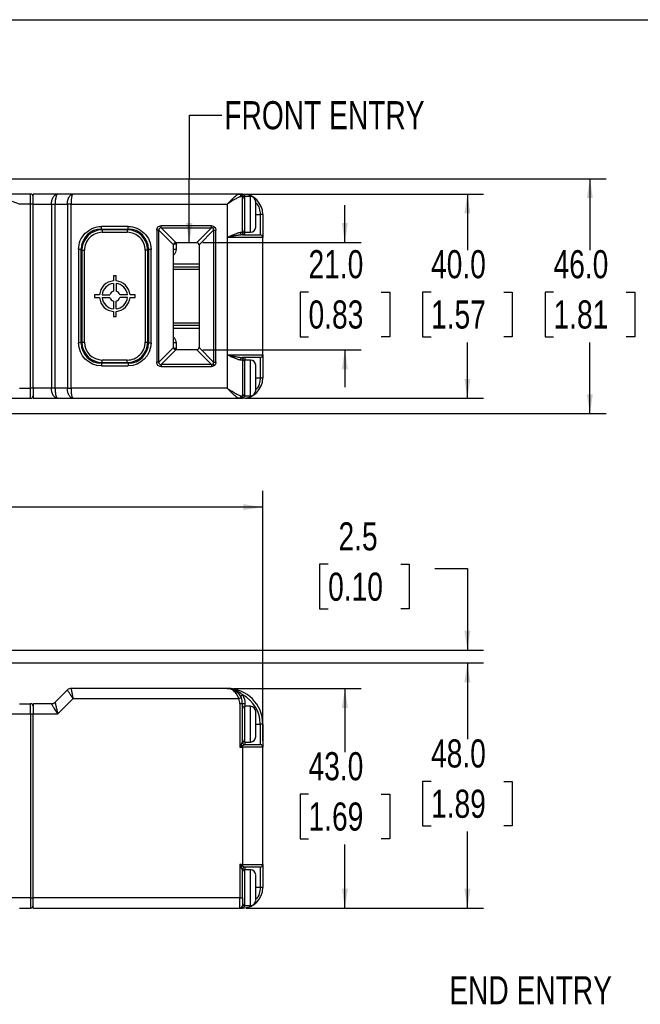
# Model space of a CAD drawing. Header units: millimetres. Extents: x 0 to 559, y 0 to 432.
# Tile 8 of 23: x 184 to 305, y 239 to 432. Entities that reach past the tile are written whole.
import ezdxf

# ---------------------------------------------------------------- set-up
doc = ezdxf.new("R2010")
doc.units = ezdxf.units.MM
doc.layers.add('DIMENSIONS', color=140, linetype='Continuous', lineweight=25)
doc.layers.add('TEXT', color=140, linetype='Continuous', lineweight=25)
doc.styles.add('SLDTEXTSTYLE0', font='TXT', dxfattribs={"width": 0.75})
doc.dimstyles.new('SLDDIMSTYLE0', dxfattribs={"dimtxt": 5.5, "dimasz": 3.81, "dimexe": 0, "dimexo": 0.0625, "dimgap": 1.375, "dimtad": 0, "dimtih": 1, "dimtoh": 1, "dimdec": 1, "dimrnd": 1e-09, "dimzin": 4, "dimdsep": 46, "dimtxsty": 'SLDTEXTSTYLE0', "dimsah": 1, "dimcen": 0.09, "dimadec": 0, "dimazin": 1, "dimtfac": 1, "dimtdec": 1, "dimtofl": 0, "dimtmove": 0, "dimatfit": 3, "dimfxl": 0, "dimfrac": 2, "dimtolj": 1, "dimtzin": 12, "dimarcsym": 0})
doc.dimstyles.new('SLDDIMSTYLE1', dxfattribs={"dimtxt": 5.5, "dimasz": 3.81, "dimexe": 0, "dimexo": 0.0625, "dimgap": 1.375, "dimtad": 0, "dimtih": 1, "dimtoh": 1, "dimdec": 1, "dimrnd": 1e-09, "dimzin": 12, "dimdsep": 46, "dimtxsty": 'SLDTEXTSTYLE0', "dimsah": 1, "dimcen": 0.09, "dimadec": 0, "dimazin": 3, "dimtfac": 1, "dimtdec": 1, "dimtmove": 0, "dimatfit": 0, "dimfxl": 0, "dimfrac": 2, "dimtolj": 1, "dimtzin": 12, "dimarcsym": 0})
doc.dimstyles.new('SLDDIMSTYLE2', dxfattribs={"dimtxt": 5.5, "dimasz": 3.81, "dimexe": 0, "dimexo": 0.0625, "dimgap": 1.375, "dimtad": 0, "dimtih": 1, "dimtoh": 1, "dimdec": 1, "dimrnd": 1e-09, "dimzin": 4, "dimdsep": 46, "dimtxsty": 'SLDTEXTSTYLE0', "dimsah": 1, "dimcen": 0.09, "dimadec": 0, "dimazin": 1, "dimtfac": 1, "dimtdec": 1, "dimtmove": 0, "dimatfit": 0, "dimfxl": 0, "dimfrac": 2, "dimtolj": 1, "dimtzin": 12, "dimarcsym": 0})
doc.dimstyles.new('SLDDIMSTYLE3', dxfattribs={"dimtxt": 0.18, "dimasz": 3.81, "dimexe": 0, "dimexo": 0.0625, "dimgap": 0, "dimtad": 0, "dimtih": 1, "dimtoh": 1, "dimdec": 0, "dimrnd": 1e-09, "dimzin": 0, "dimdsep": 46, "dimtxsty": 'Standard', "dimsah": 1, "dimcen": 0.09, "dimadec": 0, "dimazin": 0, "dimtfac": 3.81, "dimtdec": 0, "dimtofl": 0, "dimtmove": 0, "dimatfit": 3, "dimfxl": 0, "dimfrac": 2, "dimtolj": 1, "dimtzin": 0, "dimarcsym": 0})

# ---------------------------------------------------------------- blocks, each defined once
blk = doc.blocks.new('_D_1')
at = {"layer": 'DIMENSIONS'}
for p, q in [((56.5, 298.84), (56.5, 339.55)), ((231.5, 290.64), (231.5, 339.55)), ((56.5, 336.37), (132.43, 336.37)), ((136.89, 337.18), (135.22, 337.18)), ((135.22, 337.18), (135.22, 328.45)), ((151.12, 337.18), (152.79, 337.18)), ((152.79, 337.18), (152.79, 328.45)), ((231.5, 336.37), (155.58, 336.37)), ((135.22, 328.45), (136.89, 328.45)), ((152.79, 328.45), (151.12, 328.45))]:
    blk.add_line(p, q, dxfattribs=at)
for points in [[(56.5, 336.37), (60.31, 335.79), (60.31, 336.96)], [(231.5, 336.37), (227.69, 336.96), (227.69, 335.79)]]:
    blk.add_solid(points, dxfattribs=at)
at = {"layer": 'DIMENSIONS', "char_height": 5.5, "attachment_point": 1, "style": 'SLDTEXTSTYLE0'}
for s, insert in [('175.0', (134.86, 345.39)), ('6.89', (136.89, 335.54))]:
    blk.add_mtext(s, dxfattribs=dict(at, insert=insert))
blk = doc.blocks.new('_D_2')
at = {"layer": 'DIMENSIONS'}
for p, q in [((225.77, 300.87), (250.75, 300.87)), ((247.58, 300.87), (247.58, 288.41)), ((240.46, 280.18), (238.79, 280.18)), ((238.79, 280.18), (238.79, 271.45)), ((254.69, 280.18), (256.36, 280.18)), ((256.36, 280.18), (256.36, 271.45)), ((238.79, 271.45), (240.46, 271.45)), ((247.58, 257.87), (247.58, 270.33)), ((256.36, 271.45), (254.69, 271.45)), ((228.27, 257.87), (250.75, 257.87))]:
    blk.add_line(p, q, dxfattribs=at)
for points in [[(247.58, 300.87), (246.99, 297.06), (248.16, 297.06)], [(247.58, 257.87), (248.16, 261.68), (246.99, 261.68)]]:
    blk.add_solid(points, dxfattribs=at)
at = {"layer": 'DIMENSIONS', "char_height": 5.5, "attachment_point": 1, "style": 'SLDTEXTSTYLE0'}
for s, insert in [('43.0', (240.46, 288.39)), ('1.69', (240.46, 278.54))]:
    blk.add_mtext(s, dxfattribs=dict(at, insert=insert))
blk = doc.blocks.new('_D_3')
at = {"layer": 'DIMENSIONS'}
for p, q in [((171.39, 305.87), (274.75, 305.87)), ((271.58, 305.87), (271.58, 290.91)), ((264.46, 282.68), (262.79, 282.68)), ((262.79, 282.68), (262.79, 273.95)), ((278.69, 282.68), (280.36, 282.68)), ((280.36, 282.68), (280.36, 273.95)), ((262.79, 273.95), (264.46, 273.95)), ((280.36, 273.95), (278.69, 273.95)), ((271.58, 257.87), (271.58, 272.83)), ((228.27, 257.87), (274.75, 257.87))]:
    blk.add_line(p, q, dxfattribs=at)
for points in [[(271.58, 305.87), (270.99, 302.06), (272.16, 302.06)], [(271.58, 257.87), (272.16, 261.68), (270.99, 261.68)]]:
    blk.add_solid(points, dxfattribs=at)
at = {"layer": 'DIMENSIONS', "char_height": 5.5, "attachment_point": 1, "style": 'SLDTEXTSTYLE0'}
for s, insert in [('48.0', (264.46, 290.89)), ('1.89', (264.46, 281.04))]:
    blk.add_mtext(s, dxfattribs=dict(at, insert=insert))
blk = doc.blocks.new('_D_4')
at = {"layer": 'DIMENSIONS'}
for p, q in [((244.3, 325.18), (242.63, 325.18)), ((242.63, 325.18), (242.63, 316.45)), ((258.53, 325.18), (260.2, 325.18)), ((260.2, 325.18), (260.2, 316.45)), ((265.23, 324.37), (271.58, 324.37)), ((271.58, 324.37), (271.58, 308.37)), ((242.63, 316.45), (244.3, 316.45)), ((260.2, 316.45), (258.53, 316.45)), ((131.27, 308.37), (274.75, 308.37)), ((171.39, 305.87), (274.75, 305.87)), ((271.58, 305.87), (271.58, 298.55))]:
    blk.add_line(p, q, dxfattribs=at)
for points in [[(271.58, 308.37), (272.16, 312.18), (270.99, 312.18)], [(271.58, 305.87), (270.99, 302.06), (272.16, 302.06)]]:
    blk.add_solid(points, dxfattribs=at)
at = {"layer": 'DIMENSIONS', "char_height": 5.5, "attachment_point": 1, "style": 'SLDTEXTSTYLE0'}
for s, insert in [('2.5', (246.33, 333.39)), ('0.10', (244.3, 323.54))]:
    blk.add_mtext(s, dxfattribs=dict(at, insert=insert))
blk = doc.blocks.new('_D_5')
at = {"layer": 'DIMENSIONS'}
for p, q in [((247.58, 388.17), (247.58, 395.49)), ((219.77, 388.17), (250.75, 388.17)), ((240.46, 378.48), (238.79, 378.48)), ((238.79, 378.48), (238.79, 369.74)), ((254.69, 378.48), (256.36, 378.48)), ((256.36, 378.48), (256.36, 369.74)), ((238.79, 369.74), (240.46, 369.74)), ((256.36, 369.74), (254.69, 369.74)), ((219.77, 367.17), (250.75, 367.17)), ((247.58, 367.17), (247.58, 359.84))]:
    blk.add_line(p, q, dxfattribs=at)
for points in [[(247.58, 388.17), (248.16, 391.98), (246.99, 391.98)], [(247.58, 367.17), (246.99, 363.36), (248.16, 363.36)]]:
    blk.add_solid(points, dxfattribs=at)
at = {"layer": 'DIMENSIONS', "char_height": 5.5, "attachment_point": 1, "style": 'SLDTEXTSTYLE0'}
for s, insert in [('21.0', (240.46, 386.68)), ('0.83', (240.46, 376.83))]:
    blk.add_mtext(s, dxfattribs=dict(at, insert=insert))
blk = doc.blocks.new('_D_6')
at = {"layer": 'DIMENSIONS'}
for p, q in [((228.07, 397.67), (274.75, 397.67)), ((271.58, 397.67), (271.58, 386.7)), ((264.46, 378.48), (262.79, 378.48)), ((262.79, 378.48), (262.79, 369.74)), ((278.69, 378.48), (280.36, 378.48)), ((280.36, 378.48), (280.36, 369.74)), ((262.79, 369.74), (264.46, 369.74)), ((271.58, 357.67), (271.58, 368.63)), ((280.36, 369.74), (278.69, 369.74)), ((228.07, 357.67), (274.75, 357.67))]:
    blk.add_line(p, q, dxfattribs=at)
for points in [[(271.58, 397.67), (270.99, 393.86), (272.16, 393.86)], [(271.58, 357.67), (272.16, 361.48), (270.99, 361.48)]]:
    blk.add_solid(points, dxfattribs=at)
at = {"layer": 'DIMENSIONS', "char_height": 5.5, "attachment_point": 1, "style": 'SLDTEXTSTYLE0'}
for s, insert in [('40.0', (264.46, 386.68)), ('1.57', (264.46, 376.83))]:
    blk.add_mtext(s, dxfattribs=dict(at, insert=insert))
blk = doc.blocks.new('_D_7')
at = {"layer": 'DIMENSIONS'}
for p, q in [((171.39, 400.67), (298.75, 400.67)), ((295.58, 400.67), (295.58, 386.7)), ((288.46, 378.48), (286.79, 378.48)), ((286.79, 378.48), (286.79, 369.74)), ((302.69, 378.48), (304.36, 378.48)), ((304.36, 378.48), (304.36, 369.74)), ((286.79, 369.74), (288.46, 369.74)), ((295.58, 354.67), (295.58, 368.63)), ((304.36, 369.74), (302.69, 369.74)), ((171.39, 354.67), (298.75, 354.67))]:
    blk.add_line(p, q, dxfattribs=at)
for points in [[(295.58, 400.67), (294.99, 396.86), (296.16, 396.86)], [(295.58, 354.67), (296.16, 358.48), (294.99, 358.48)]]:
    blk.add_solid(points, dxfattribs=at)
at = {"layer": 'DIMENSIONS', "char_height": 5.5, "attachment_point": 1, "style": 'SLDTEXTSTYLE0'}
for s, insert in [('46.0', (288.46, 386.68)), ('1.81', (288.46, 376.83))]:
    blk.add_mtext(s, dxfattribs=dict(at, insert=insert))

msp = doc.modelspace()

# ---------------------------------------------------------------- linework, layer by layer
at = {"color": 7, "linetype": 'Continuous'}
msp.add_line((0, 431.8), (558.8, 431.8), dxfattribs=at)
for p, q in [((183.86, 395.67), (179.55, 397.24)), ((186, 397.67), (180.13, 397.67)), ((186, 395.67), (186, 397.67)), ((186.5, 395.67), (186.5, 397.67)), ((191.33, 397.67), (186.5, 397.67)), ((194.33, 397.67), (191.33, 397.67)), ((226.8, 397.67), (194.33, 397.67)), ((227.5, 397.67), (227, 397.67)), ((227.5, 397.17), (227.25, 397.17)), ((227.5, 397.6), (227.5, 397.67)), ((227.5, 390.17), (227.5, 397.17)), ((227.82, 397.13), (227.5, 397.13)), ((229.1, 397.17), (228, 397.17)), ((228, 390.17), (228, 397.17)), ((229.1, 390.17), (229.1, 397.17)), ((186, 395.67), (183.86, 395.67)), ((186, 359.67), (186, 395.67)), ((186.5, 395.67), (186, 395.67)), ((186.5, 359.67), (186.5, 395.67)), ((186.5, 395.67), (190.09, 395.67)), ((190.09, 395.67), (190.09, 359.67)), ((190.09, 395.67), (190.8, 395.67)), ((190.8, 359.67), (190.8, 395.67)), ((190.8, 395.67), (193.21, 395.67)), ((193.21, 395.67), (193.21, 359.67)), ((193.92, 395.67), (193.21, 395.67)), ((193.92, 395.67), (224.5, 395.67)), ((193.92, 359.67), (193.92, 395.67)), ((224.5, 395.67), (224.5, 389.17)), ((230.1, 393.67), (231, 393.67)), ((231, 393.67), (231, 389.67)), ((231.5, 393.67), (231, 393.67)), ((221.43, 391.45), (211.58, 391.45)), ((211.58, 391.02), (211.58, 391.45)), ((221.43, 391.02), (221.43, 391.45)), ((205.1, 391.32), (199.9, 391.32)), ((199.9, 390.82), (199.9, 391.32)), ((199.9, 390.82), (205.1, 390.82)), ((199.9, 390.82), (199.9, 390.66)), ((200.05, 390.67), (200.05, 390.17)), ((204.95, 390.67), (200.05, 390.67)), ((200.05, 390.17), (204.95, 390.17)), ((204.95, 390.67), (204.95, 390.17)), ((205.1, 390.82), (205.1, 391.32)), ((205.1, 390.82), (205.1, 390.66)), ((210.72, 390.59), (210.72, 364.74)), ((211.15, 390.59), (210.72, 390.59)), ((214.01, 387.73), (211.15, 390.59)), ((211.15, 364.74), (211.15, 390.59)), ((211.58, 391.02), (214.44, 388.16)), ((211.58, 391.02), (221.43, 391.02)), ((218.57, 388.16), (221.43, 391.02)), ((221.86, 390.59), (219, 387.73)), ((221.78, 390.94), (222.05, 391.21)), ((221.86, 390.59), (221.86, 364.74)), ((221.86, 390.59), (222.29, 390.59)), ((222.29, 364.74), (222.29, 390.59)), ((227.1, 390.17), (227.5, 390.17)), ((228, 390.17), (229.1, 390.17)), ((228, 389.67), (228, 390.17)), ((214, 367.67), (214, 387.67)), ((214.5, 387.82), (214.03, 387.82)), ((214.44, 388.16), (214.5, 387.82)), ((214.5, 388.17), (218.5, 388.17)), ((214.5, 387.82), (214.5, 386.82)), ((219, 387.67), (219, 367.67)), ((224.5, 389.17), (224.5, 366.17)), ((231.5, 389.17), (224.5, 389.17)), ((231.5, 366.17), (231.5, 389.17)), ((195.4, 386.82), (195.4, 368.52)), ((195.9, 386.82), (195.4, 386.82)), ((195.9, 368.52), (195.9, 386.82)), ((195.9, 386.82), (196.06, 386.82)), ((196.05, 386.67), (196.05, 368.67)), ((196.05, 386.67), (196.55, 386.67)), ((196.55, 368.67), (196.55, 386.67)), ((208.45, 386.67), (208.45, 368.67)), ((208.95, 386.67), (208.45, 386.67)), ((208.95, 386.82), (209.1, 386.82)), ((208.95, 368.67), (208.95, 386.67)), ((209.1, 386.82), (209.1, 368.52)), ((209.6, 386.82), (209.1, 386.82)), ((209.6, 368.52), (209.6, 386.82)), ((214.5, 386.82), (214, 386.82)), ((219, 383.92), (214, 383.92)), ((214, 383.42), (219, 383.42)), ((219, 382.92), (214, 382.92)), ((202.75, 381.67), (202.25, 381.67)), ((202.25, 381.67), (202.25, 380.66)), ((202.25, 380.15), (202.25, 378.63)), ((202.75, 380.66), (202.75, 381.67)), ((202.75, 380.15), (202.75, 378.63)), ((199.51, 377.92), (198.5, 377.92)), ((198.5, 377.92), (198.5, 377.42)), ((200.02, 377.92), (201.54, 377.92)), ((204.99, 377.92), (203.47, 377.92)), ((206.5, 377.92), (205.49, 377.92)), ((206.5, 377.42), (206.5, 377.92)), ((198.5, 377.42), (199.51, 377.42)), ((200.02, 377.42), (201.54, 377.42)), ((202.25, 376.7), (202.25, 375.18)), ((202.75, 375.18), (202.75, 376.7)), ((204.99, 377.42), (203.47, 377.42)), ((205.49, 377.42), (206.5, 377.42)), ((202.25, 374.68), (202.25, 373.67)), ((202.75, 373.67), (202.75, 374.68)), ((202.25, 373.67), (202.75, 373.67)), ((214, 372.42), (219, 372.42)), ((219, 371.92), (214, 371.92)), ((214, 371.42), (219, 371.42)), ((195.9, 368.52), (195.4, 368.52)), ((195.9, 368.52), (196.06, 368.52)), ((196.05, 368.67), (196.55, 368.67)), ((208.45, 368.67), (208.95, 368.67)), ((209.1, 368.52), (208.95, 368.52)), ((209.1, 368.52), (209.6, 368.52)), ((214.5, 368.52), (214, 368.52)), ((214.5, 368.52), (214.5, 367.52)), ((211.15, 364.74), (214.01, 367.6)), ((214.44, 367.17), (211.58, 364.31)), ((214.03, 367.52), (214.5, 367.52)), ((214.5, 367.52), (214.44, 367.17)), ((218.5, 367.17), (214.5, 367.17)), ((221.43, 364.31), (218.57, 367.17)), ((219, 367.6), (221.86, 364.74)), ((199.9, 364.52), (199.9, 364.67)), ((199.9, 364.52), (199.9, 364.02)), ((205.1, 364.52), (199.9, 364.52)), ((204.95, 365.17), (200.05, 365.17)), ((200.05, 364.67), (200.05, 365.17)), ((200.05, 364.67), (204.95, 364.67)), ((204.95, 364.67), (204.95, 365.17)), ((205.1, 364.52), (205.1, 364.67)), ((205.1, 364.52), (205.1, 364.02)), ((211.15, 364.74), (210.72, 364.74)), ((222.05, 364.12), (221.78, 364.39)), ((221.86, 364.74), (222.29, 364.74)), ((224.5, 366.17), (224.5, 359.67)), ((224.5, 366.17), (231.5, 366.17)), ((227.5, 365.17), (227.1, 365.17)), ((227.5, 365.17), (227.5, 358.17)), ((228, 365.67), (228, 365.17)), ((229.1, 365.17), (228, 365.17)), ((228, 358.17), (228, 365.17)), ((229.1, 358.17), (229.1, 365.17)), ((231, 365.67), (231, 361.67)), ((199.9, 364.02), (205.1, 364.02)), ((221.43, 364.31), (211.58, 364.31)), ((211.58, 364.31), (211.58, 363.88)), ((211.58, 363.88), (221.43, 363.88)), ((221.43, 364.31), (221.43, 363.88)), ((230.1, 361.67), (231, 361.67)), ((231, 361.67), (231.5, 361.67)), ((183.86, 359.67), (186, 359.67)), ((186, 357.67), (186, 359.67)), ((186.5, 359.67), (186, 359.67)), ((190.09, 359.67), (186.5, 359.67)), ((186.5, 359.67), (186.5, 357.67)), ((190.8, 359.67), (190.09, 359.67)), ((193.21, 359.67), (190.8, 359.67)), ((193.21, 359.67), (193.92, 359.67)), ((224.5, 359.67), (193.92, 359.67)), ((180.13, 357.67), (186, 357.67)), ((186.5, 357.67), (191.33, 357.67)), ((191.33, 357.67), (194.33, 357.67)), ((194.33, 357.67), (226.8, 357.67)), ((227, 357.67), (227.5, 357.67)), ((227.25, 358.17), (227.5, 358.17)), ((227.5, 358.2), (227.82, 358.2)), ((227.5, 357.67), (227.5, 357.73)), ((228, 358.17), (229.1, 358.17)), ((224.5, 300.87), (193.92, 300.87)), ((193.21, 300.58), (190.8, 298.17)), ((191.33, 295.87), (194.33, 298.87)), ((194.33, 298.87), (226.8, 298.87)), ((226.8, 298.87), (227.25, 299.07)), ((227.1, 299.37), (227.54, 299.62)), ((183.86, 297.87), (186, 297.87)), ((186, 295.87), (186, 297.87)), ((186.5, 297.87), (186.5, 295.87)), ((190.09, 297.87), (186.5, 297.87)), ((227, 297.87), (227, 289.37)), ((227.5, 297.87), (227, 297.87)), ((227.5, 290.37), (227.5, 297.87)), ((228, 297.87), (227.5, 297.87)), ((228, 297.87), (228, 297.37)), ((229.1, 297.37), (228, 297.37)), ((228, 293.42), (228, 297.37)), ((229.1, 290.37), (229.1, 297.37)), ((180.13, 295.87), (186, 295.87)), ((186, 295.87), (186, 259.87)), ((186, 295.87), (186.5, 295.87)), ((186.5, 259.87), (186.5, 295.87)), ((186.5, 295.87), (191.33, 295.87)), ((228, 290.37), (228, 293.42)), ((230.1, 293.87), (231, 293.87)), ((231, 293.87), (231, 289.87)), ((231.5, 293.87), (231, 293.87)), ((227, 289.37), (227.5, 289.37)), ((227.5, 290.37), (227.5, 290.37)), ((227.5, 289.37), (227.5, 289.62)), ((227.5, 289.37), (227.5, 266.37)), ((231.5, 289.37), (227.5, 289.37)), ((228, 290.37), (229.1, 290.37)), ((228, 290.37), (228, 289.87)), ((231.5, 266.37), (231.5, 289.37)), ((227.5, 266.37), (227, 266.37)), ((227, 266.37), (227, 259.87)), ((227.5, 266.12), (227.5, 266.37)), ((227.5, 266.37), (231.5, 266.37)), ((227.5, 259.87), (227.5, 265.37)), ((227.5, 265.37), (227.5, 265.37)), ((228, 265.87), (228, 265.37)), ((229.1, 265.37), (228, 265.37)), ((228, 262.55), (228, 265.37)), ((229.1, 258.37), (229.1, 265.37)), ((231, 265.87), (231, 261.87)), ((228, 258.37), (228, 262.55)), ((231, 261.87), (230.1, 261.87)), ((231.5, 261.87), (231, 261.87)), ((186, 259.87), (180.13, 259.87)), ((186, 259.87), (186, 257.87)), ((186, 259.87), (186.5, 259.87)), ((227, 259.87), (186.5, 259.87)), ((186.5, 257.87), (186.5, 259.87)), ((227, 259.87), (227.5, 259.87)), ((227, 257.87), (227, 259.87)), ((227.82, 258.41), (227.5, 258.41)), ((228, 258.37), (229.1, 258.37)), ((183.86, 257.87), (186, 257.87)), ((186.5, 257.87), (227, 257.87)), ((227, 257.87), (227.5, 257.87)), ((227.5, 257.87), (227.5, 257.94))]:
    msp.add_line(p, q)
at = {"flags": 128}
msp.add_lwpolyline([(227.1, 299.37), (227.19, 299.2), (227.25, 299.07)], dxfattribs=at)
for centre, radius, start, end in [((186, 397.17), 0.5, 0, 90), ((226.77, 397.19), 0.48, 357.6144, 87.397), ((227, 397.17), 0.5, 0, 90), ((227.38, 397.84), 0.276, 243.0985, 296.9015), ((227.5, 393.67), 4, 0, 90), ((228, 396.67), 0.5, 90, 180), ((227.79, 399.27), 2.12, 262.3577, 272.3946), ((229.1, 396.17), 1, 0, 90), ((199.9, 386.82), 4, 90, 180), ((200.05, 386.67), 4, 90, 180), ((204.95, 386.67), 4, 360, 90), ((205.1, 386.82), 4, 0, 90), ((227.57, 390.13), 0.47, 176.1887, 265.5981), ((228, 390.67), 0.5, 180, 270), ((228, 390.17), 0.5, 180, 270), ((229.1, 391.17), 1, 270, 360), ((231, 389.17), 0.5, 0, 90), ((214.5, 387.67), 0.5, 97.2388, 172.7612), ((218.5, 387.67), 0.5, 7.2388, 82.7612), ((202.5, 377.67), 3, 94.7802, 175.2198), ((202.5, 377.67), 2.5, 95.7392, 174.2608), ((202.5, 377.67), 3, 4.7802, 85.2198), ((202.5, 377.67), 2.5, 5.7392, 84.2608), ((202.5, 377.67), 1, 104.4775, 165.5225), ((202.5, 377.67), 1, 14.4775, 75.5225), ((202.5, 377.67), 3, 184.7802, 265.2198), ((202.5, 377.67), 2.5, 185.7392, 264.2608), ((202.5, 377.67), 1, 194.4775, 255.5225), ((202.5, 377.67), 3, 274.7802, 355.2198), ((202.5, 377.67), 2.5, 275.7392, 354.2608), ((202.5, 377.67), 1, 284.4775, 345.5225), ((199.9, 368.52), 4, 180, 270), ((200.05, 368.67), 4, 180, 270), ((204.95, 368.67), 4, 270, 0), ((205.1, 368.52), 4, 270, 0), ((214.5, 367.67), 0.5, 187.2388, 262.7612), ((218.5, 367.67), 0.5, 277.2388, 352.7612), ((227.57, 365.2), 0.47, 94.4019, 183.8113), ((228, 365.17), 0.5, 90, 180), ((228, 364.67), 0.5, 90, 180), ((229.1, 364.17), 1, 0, 90), ((231, 366.17), 0.5, 270, 0), ((227.5, 361.67), 4, 270, 0), ((228, 358.67), 0.5, 180, 270), ((229.1, 359.17), 1, 270, 0), ((186, 358.17), 0.5, 270, 0), ((226.77, 358.15), 0.48, 272.603, 2.3856), ((227, 358.17), 0.5, 270, 0), ((227.38, 357.49), 0.276, 63.0985, 116.9015), ((227.82, 355.28), 2.9, 88.9558, 96.2919), ((193.92, 299.87), 1, 90, 135), ((224.5, 293.87), 7, 0, 90), ((224.5, 297.87), 3, 0, 23.5782), ((186, 297.37), 0.5, 0, 90), ((190.09, 298.87), 1, 270, 315), ((228, 296.87), 0.5, 90, 180), ((229.1, 296.37), 1, 0, 90), ((229.1, 291.37), 1, 270, 0), ((228.28, 290.64), 1.28, 217.0627, 232.9373), ((228, 290.87), 0.5, 180, 270), ((228, 290.37), 0.5, 180.0176, 269.7299), ((228, 290.37), 0.5, 180, 270), ((231, 289.37), 0.5, 0, 90), ((228.28, 265.1), 1.28, 127.0627, 142.9373), ((231, 266.37), 0.5, 270, 0), ((228, 265.37), 0.5, 90.2701, 179.9824), ((228, 265.37), 0.5, 90, 180), ((228, 264.87), 0.5, 90, 180), ((229.1, 264.37), 1, 0, 90), ((227.5, 261.87), 4, 270, 0), ((186, 258.37), 0.5, 270, 0), ((227, 258.37), 0.5, 270, 0), ((228, 258.87), 0.5, 180, 270), ((227.79, 256.27), 2.12, 87.6054, 97.6423), ((229.1, 259.37), 1, 270, 0), ((227.38, 257.69), 0.276, 63.0985, 116.9015)]:
    msp.add_arc(centre, radius, start, end)
for points, knots in [([(190.09, 395.67), (190.09, 395.71), (190.09, 395.79), (190.1, 395.91), (190.11, 396.04), (190.13, 396.16), (190.15, 396.28), (190.2, 396.49), (190.29, 396.77), (190.45, 397.09), (190.65, 397.35), (190.83, 397.5), (191, 397.6), (191.15, 397.65), (191.27, 397.66), (191.33, 397.67)], [0, 0, 0, 0, 0.0363507, 0.0729038, 0.1097134, 0.1468324, 0.1843124, 0.2222034, 0.3433365, 0.4741257, 0.5994551, 0.7424379, 0.8089159, 0.8947711, 1, 1, 1, 1]), ([(191.33, 397.67), (191.32, 397.66), (191.3, 397.66), (191.26, 397.65), (191.23, 397.63), (191.2, 397.61), (191.18, 397.58), (191.16, 397.55), (191.11, 397.49), (191.04, 397.35), (190.95, 397.09), (190.88, 396.77), (190.84, 396.45), (190.81, 396.16), (190.8, 395.92), (190.8, 395.75), (190.8, 395.67)], [0, 0, 0, 0, 0.0474974, 0.0914324, 0.1318052, 0.168616, 0.2018654, 0.2315539, 0.2576827, 0.4006582, 0.5260043, 0.6567864, 0.7779355, 0.8532556, 0.9271378, 1, 1, 1, 1]), ([(193.21, 395.67), (193.21, 395.71), (193.21, 395.8), (193.22, 395.94), (193.23, 396.07), (193.25, 396.21), (193.28, 396.35), (193.31, 396.48), (193.34, 396.61), (193.38, 396.73), (193.43, 396.86), (193.48, 396.97), (193.57, 397.14), (193.71, 397.35), (193.88, 397.5), (194.03, 397.6), (194.17, 397.65), (194.28, 397.66), (194.33, 397.67)], [0, 0, 0, 0, 0.04276, 0.085977, 0.12966, 0.173819, 0.218461, 0.263595, 0.309228, 0.355369, 0.402024, 0.4492, 0.496905, 0.620307, 0.757727, 0.820657, 0.901419, 1, 1, 1, 1]), ([(194.33, 397.67), (194.32, 397.66), (194.3, 397.66), (194.28, 397.65), (194.25, 397.63), (194.23, 397.61), (194.21, 397.58), (194.2, 397.55), (194.16, 397.48), (194.1, 397.35), (194.04, 397.11), (194, 396.88), (193.97, 396.65), (193.95, 396.41), (193.93, 396.17), (193.92, 395.92), (193.92, 395.75), (193.92, 395.67)], [0, 0, 0, 0, 0.044468, 0.085658, 0.12357, 0.158205, 0.189561, 0.217639, 0.242439, 0.379862, 0.503292, 0.590306, 0.675567, 0.759118, 0.841007, 0.921283, 1, 1, 1, 1]), ([(224.5, 395.67), (224.55, 395.71), (224.63, 395.79), (224.74, 395.91), (224.85, 396.02), (224.95, 396.12), (225.04, 396.21), (225.11, 396.29), (225.28, 396.46), (225.52, 396.7), (225.84, 397.01), (226.13, 397.27), (226.35, 397.45), (226.51, 397.56), (226.62, 397.62), (226.72, 397.66), (226.77, 397.66), (226.8, 397.67)], [0, 0, 0, 0, 0.046289, 0.089102, 0.128439, 0.164301, 0.196687, 0.225598, 0.251035, 0.383641, 0.49998, 0.630528, 0.749505, 0.814674, 0.878024, 0.939734, 1, 1, 1, 1]), ([(227.25, 397.17), (227.24, 397.16), (227.2, 397.16), (227.14, 397.15), (227.07, 397.14), (227, 397.12), (226.92, 397.09), (226.84, 397.05), (226.68, 396.98), (226.43, 396.86), (226.09, 396.66), (225.71, 396.43), (225.38, 396.23), (225.08, 396.04), (224.81, 395.87), (224.61, 395.74), (224.5, 395.67)], [0, 0, 0, 0, 0.03335, 0.067402, 0.10223, 0.137902, 0.174482, 0.212031, 0.250602, 0.368971, 0.500301, 0.616563, 0.749556, 0.814128, 0.89761, 1, 1, 1, 1]), ([(227, 397.67), (227.05, 397.66), (227.13, 397.66), (227.25, 397.65), (227.35, 397.64), (227.43, 397.62), (227.48, 397.6), (227.5, 397.6)], [0, 0, 0, 0, 0.260207, 0.490294, 0.690273, 0.860164, 1, 1, 1, 1]), ([(227.5, 397.6), (227.54, 397.59), (227.6, 397.57), (227.68, 397.52), (227.75, 397.48), (227.82, 397.44), (227.88, 397.38), (227.94, 397.3), (227.99, 397.22), (228, 397.17), (228, 397.15)], [0, 0, 0, 0, 0.157609, 0.293057, 0.406697, 0.498951, 0.655282, 0.78888, 0.90253, 1, 1, 1, 1]), ([(230.05, 396.04), (230.08, 396.01), (230.45, 395.72), (230.86, 394.88), (230.96, 394.06), (231, 393.67)], [0, 0, 0, 0, 0.050987, 0.540927, 1, 1, 1, 1]), ([(230.1, 393.12), (230.1, 393.44), (230.1, 393.92), (230.1, 394.56), (230.1, 395.02), (230.1, 395.42), (230.1, 395.84), (230.1, 396.14), (230.1, 396.13), (230.1, 396.12)], [0, 0, 0, 0, 0.210148, 0.324428, 0.438827, 0.553107, 0.667506, 0.877654, 1, 1, 1, 1]), ([(210.72, 390.59), (210.72, 390.83), (210.8, 391.06), (211.11, 391.37), (211.34, 391.45), (211.58, 391.45)], [0, 0, 0, 0, 0.5, 0.5, 1, 1, 1, 1]), ([(230.1, 391.21), (230.1, 391.2), (230.1, 391.17), (230.1, 391.32), (230.1, 391.54), (230.1, 391.86), (230.1, 392.36), (230.1, 392.82), (230.1, 393.12)], [0, 0, 0, 0, 0.116247, 0.267549, 0.419009, 0.570311, 0.721772, 1, 1, 1, 1]), ([(195.4, 386.82), (195.4, 388.01), (195.88, 389.15), (197.57, 390.84), (198.71, 391.32), (199.9, 391.32)], [0, 0, 0, 0, 0.5, 0.5, 1, 1, 1, 1]), ([(200.05, 390.17), (199.13, 390.17), (198.24, 389.8), (196.92, 388.48), (196.55, 387.59), (196.55, 386.67)], [0, 0, 0, 0, 0.5, 0.5, 1, 1, 1, 1]), ([(208.45, 386.67), (208.45, 387.59), (208.09, 388.48), (206.77, 389.8), (205.88, 390.17), (204.95, 390.17)], [0, 0, 0, 0, 0.5, 0.5, 1, 1, 1, 1]), ([(205.1, 391.32), (206.3, 391.32), (207.44, 390.84), (209.13, 389.15), (209.6, 388.01), (209.6, 386.82)], [0, 0, 0, 0, 0.5, 0.5, 1, 1, 1, 1]), ([(211.58, 391.02), (211.43, 391.05), (211.31, 391.02), (211.15, 390.86), (211.12, 390.74), (211.15, 390.59)], [0, 0, 0, 0, 0.5, 0.5, 1, 1, 1, 1]), ([(224.5, 389.17), (224.56, 389.19), (224.66, 389.24), (224.81, 389.3), (224.94, 389.36), (225.06, 389.42), (225.16, 389.46), (225.36, 389.55), (225.63, 389.67), (225.98, 389.82), (226.31, 389.96), (226.58, 390.06), (226.8, 390.12), (226.97, 390.16), (227.06, 390.16), (227.1, 390.17)], [0, 0, 0, 0, 0.0536041, 0.1024829, 0.1466365, 0.186065, 0.2207684, 0.2507472, 0.3837084, 0.5000789, 0.6318461, 0.7500728, 0.8397547, 0.9229012, 1, 1, 1, 1]), ([(227.54, 389.67), (227.5, 389.67), (227.42, 389.66), (227.28, 389.66), (227.13, 389.64), (226.97, 389.63), (226.79, 389.6), (226.59, 389.57), (226.37, 389.54), (226.14, 389.5), (225.9, 389.45), (225.62, 389.4), (225.3, 389.33), (224.92, 389.25), (224.65, 389.2), (224.5, 389.17)], [0, 0, 0, 0, 0.048061, 0.100132, 0.156281, 0.216571, 0.281059, 0.349793, 0.422809, 0.50013, 0.570791, 0.656045, 0.755996, 0.870677, 1, 1, 1, 1]), ([(214, 387.67), (214, 387.68), (214, 387.7), (214.01, 387.72), (214.01, 387.73)], [0, 0, 0, 0, 0.497058, 1, 1, 1, 1]), ([(214.44, 388.16), (214.45, 388.16), (214.47, 388.17), (214.49, 388.17), (214.5, 388.17)], [0, 0, 0, 0, 0.502942, 1, 1, 1, 1]), ([(218.5, 388.17), (218.51, 388.17), (218.54, 388.17), (218.56, 388.16), (218.57, 388.16)], [0, 0, 0, 0, 0.497058, 1, 1, 1, 1]), ([(219, 387.73), (219, 387.72), (219, 387.7), (219, 387.68), (219, 387.67)], [0, 0, 0, 0, 0.502942, 1, 1, 1, 1]), ([(214.5, 386.82), (214.48, 386.63), (214.45, 386.33), (214.26, 385.99), (214.13, 385.8), (214.02, 385.72), (214, 385.71)], [0, 0, 0, 0, 0.44894, 0.692989, 0.937467, 1, 1, 1, 1]), ([(204.95, 365.17), (205.88, 365.17), (206.77, 365.53), (208.09, 366.85), (208.45, 367.74), (208.45, 368.67)], [0, 0, 0, 0, 0.5, 0.5, 1, 1, 1, 1]), ([(214, 369.63), (214.02, 369.61), (214.13, 369.53), (214.26, 369.34), (214.45, 369), (214.48, 368.7), (214.5, 368.52)], [0, 0, 0, 0, 0.062524, 0.306576, 0.551056, 1, 1, 1, 1]), ([(214.01, 367.6), (214.01, 367.61), (214, 367.63), (214, 367.65), (214, 367.67)], [0, 0, 0, 0, 0.502942, 1, 1, 1, 1]), ([(214.5, 367.17), (214.49, 367.17), (214.47, 367.17), (214.45, 367.17), (214.44, 367.17)], [0, 0, 0, 0, 0.497058, 1, 1, 1, 1]), ([(218.57, 367.17), (218.56, 367.17), (218.54, 367.17), (218.51, 367.17), (218.5, 367.17)], [0, 0, 0, 0, 0.502942, 1, 1, 1, 1]), ([(219, 367.67), (219, 367.65), (219, 367.63), (219, 367.61), (219, 367.6)], [0, 0, 0, 0, 0.497058, 1, 1, 1, 1]), ([(211.58, 363.88), (211.34, 363.88), (211.11, 363.96), (210.8, 364.27), (210.72, 364.5), (210.72, 364.74)], [0, 0, 0, 0, 0.5, 0.5, 1, 1, 1, 1]), ([(211.15, 364.74), (211.12, 364.59), (211.15, 364.47), (211.31, 364.31), (211.43, 364.29), (211.58, 364.31)], [0, 0, 0, 0, 0.5, 0.5, 1, 1, 1, 1]), ([(227.1, 365.17), (227.08, 365.17), (227.04, 365.17), (226.97, 365.18), (226.89, 365.19), (226.8, 365.21), (226.7, 365.24), (226.55, 365.29), (226.31, 365.38), (225.98, 365.51), (225.63, 365.66), (225.29, 365.81), (224.9, 365.98), (224.65, 366.1), (224.5, 366.17)], [0, 0, 0, 0, 0.037846, 0.077135, 0.117938, 0.160322, 0.204343, 0.250051, 0.36827, 0.500059, 0.616422, 0.749405, 0.853462, 1, 1, 1, 1]), ([(224.5, 366.17), (224.57, 366.15), (224.7, 366.12), (224.89, 366.08), (225.08, 366.05), (225.25, 366.01), (225.4, 365.98), (225.55, 365.95), (225.69, 365.92), (225.82, 365.9), (225.93, 365.88), (226.04, 365.86), (226.23, 365.82), (226.5, 365.77), (226.82, 365.72), (227.1, 365.69), (227.33, 365.67), (227.47, 365.67), (227.54, 365.67)], [0, 0, 0, 0, 0.060604, 0.118201, 0.172772, 0.224303, 0.27279, 0.318231, 0.360629, 0.399993, 0.436331, 0.469655, 0.499979, 0.621591, 0.732224, 0.832021, 0.921193, 1, 1, 1, 1]), ([(230.1, 359.21), (230.1, 359.2), (230.1, 359.2), (230.1, 359.4), (230.1, 359.67), (230.1, 360.02), (230.1, 360.56), (230.1, 361.34), (230.1, 362.15), (230.1, 362.76), (230.1, 363.2), (230.1, 363.57), (230.1, 363.96), (230.1, 364.07), (230.1, 364.14)], [0, 0, 0, 0, 0.082111, 0.149998, 0.217956, 0.285843, 0.353801, 0.478637, 0.603474, 0.671361, 0.739319, 0.807205, 0.875163, 1, 1, 1, 1]), ([(231, 361.67), (230.96, 361.27), (230.86, 360.45), (230.45, 359.6), (230.08, 359.31), (230.04, 359.29)], [0, 0, 0, 0, 0.45747, 0.945699, 1, 1, 1, 1]), ([(191.33, 357.67), (191.3, 357.67), (191.25, 357.67), (191.17, 357.68), (191.1, 357.7), (191.03, 357.72), (190.97, 357.75), (190.92, 357.78), (190.81, 357.85), (190.65, 357.98), (190.45, 358.24), (190.29, 358.56), (190.18, 358.88), (190.13, 359.17), (190.1, 359.41), (190.09, 359.58), (190.09, 359.67)], [0, 0, 0, 0, 0.047497, 0.091432, 0.131805, 0.168616, 0.201865, 0.231554, 0.257683, 0.400658, 0.526004, 0.656786, 0.777935, 0.853256, 0.927138, 1, 1, 1, 1]), ([(190.8, 359.67), (190.8, 359.62), (190.8, 359.54), (190.8, 359.42), (190.81, 359.29), (190.81, 359.17), (190.82, 359.05), (190.84, 358.84), (190.88, 358.56), (190.95, 358.24), (191.04, 357.98), (191.12, 357.83), (191.19, 357.73), (191.26, 357.68), (191.31, 357.67), (191.33, 357.67)], [0, 0, 0, 0, 0.036351, 0.072904, 0.109713, 0.146832, 0.184312, 0.222203, 0.343336, 0.474126, 0.599455, 0.742438, 0.808916, 0.894771, 1, 1, 1, 1]), ([(194.33, 357.67), (194.31, 357.67), (194.26, 357.67), (194.19, 357.68), (194.12, 357.7), (194.06, 357.72), (194.01, 357.75), (193.96, 357.78), (193.86, 357.85), (193.71, 357.99), (193.55, 358.22), (193.44, 358.45), (193.35, 358.68), (193.29, 358.92), (193.24, 359.16), (193.22, 359.41), (193.21, 359.58), (193.21, 359.67)], [0, 0, 0, 0, 0.044468, 0.085658, 0.12357, 0.158205, 0.189561, 0.217639, 0.242439, 0.379862, 0.503292, 0.590306, 0.675567, 0.759118, 0.841007, 0.921283, 1, 1, 1, 1]), ([(193.92, 359.67), (193.92, 359.62), (193.92, 359.53), (193.92, 359.39), (193.93, 359.26), (193.93, 359.12), (193.94, 358.99), (193.95, 358.85), (193.97, 358.72), (193.98, 358.6), (194, 358.48), (194.02, 358.36), (194.05, 358.19), (194.1, 357.99), (194.16, 357.83), (194.22, 357.73), (194.27, 357.68), (194.31, 357.67), (194.33, 357.67)], [0, 0, 0, 0, 0.04276, 0.085977, 0.12966, 0.173819, 0.218461, 0.263595, 0.309228, 0.355369, 0.402024, 0.4492, 0.496905, 0.620307, 0.757727, 0.820657, 0.901419, 1, 1, 1, 1]), ([(226.8, 357.67), (226.78, 357.67), (226.75, 357.67), (226.7, 357.68), (226.65, 357.7), (226.59, 357.73), (226.53, 357.76), (226.46, 357.81), (226.33, 357.9), (226.13, 358.06), (225.84, 358.32), (225.52, 358.63), (225.24, 358.91), (224.99, 359.16), (224.77, 359.39), (224.6, 359.57), (224.5, 359.67)], [0, 0, 0, 0, 0.034284, 0.069011, 0.104221, 0.13995, 0.176232, 0.213101, 0.250588, 0.369552, 0.500113, 0.61644, 0.749058, 0.813792, 0.89744, 1, 1, 1, 1]), ([(224.5, 359.67), (224.77, 359.5), (225.03, 359.33), (225.55, 359), (225.8, 358.84), (226.28, 358.56), (226.52, 358.42), (226.94, 358.23), (227.12, 358.17), (227.25, 358.17)], [0, 0, 0, 0, 0.25, 0.25, 0.5, 0.5, 0.75, 0.75, 1, 1, 1, 1]), ([(227.5, 357.73), (227.47, 357.72), (227.41, 357.71), (227.3, 357.69), (227.16, 357.67), (227.06, 357.67), (227, 357.67)], [0, 0, 0, 0, 0.179493, 0.40596, 0.679454, 1, 1, 1, 1]), ([(228, 358.18), (228, 358.17), (227.99, 358.13), (227.97, 358.09), (227.95, 358.04), (227.91, 357.99), (227.86, 357.93), (227.79, 357.87), (227.67, 357.8), (227.57, 357.76), (227.5, 357.73)], [0, 0, 0, 0, 0.063429, 0.133369, 0.211109, 0.297705, 0.394018, 0.500755, 0.706743, 1, 1, 1, 1]), ([(193.92, 300.87), (193.92, 300.87), (193.92, 300.87), (193.92, 300.86), (193.93, 300.83), (193.93, 300.8), (193.94, 300.75), (193.95, 300.7), (193.97, 300.64), (193.98, 300.57), (194, 300.48), (194.02, 300.39), (194.05, 300.23), (194.1, 299.98), (194.16, 299.68), (194.22, 299.41), (194.27, 299.16), (194.31, 298.97), (194.33, 298.87)], [0, 0, 0, 0, 0.04276, 0.085977, 0.12966, 0.173819, 0.218461, 0.263595, 0.309228, 0.355369, 0.402024, 0.4492, 0.496905, 0.620307, 0.757727, 0.820657, 0.901419, 1, 1, 1, 1]), ([(226.8, 298.87), (226.78, 298.91), (226.75, 299), (226.7, 299.13), (226.65, 299.25), (226.59, 299.38), (226.53, 299.5), (226.46, 299.62), (226.33, 299.82), (226.13, 300.09), (225.84, 300.37), (225.52, 300.6), (225.24, 300.73), (224.99, 300.81), (224.77, 300.86), (224.6, 300.87), (224.5, 300.87)], [0, 0, 0, 0, 0.034284, 0.069011, 0.104221, 0.13995, 0.176232, 0.213101, 0.250588, 0.369552, 0.500113, 0.61644, 0.749058, 0.813792, 0.89744, 1, 1, 1, 1]), ([(224.5, 300.87), (224.77, 300.87), (225.03, 300.84), (225.55, 300.7), (225.8, 300.59), (226.28, 300.3), (226.52, 300.12), (226.94, 299.66), (227.12, 299.38), (227.25, 299.07)], [0, 0, 0, 0, 0.25, 0.25, 0.5, 0.5, 0.75, 0.75, 1, 1, 1, 1]), ([(224.5, 300.87), (224.57, 300.87), (224.7, 300.87), (224.89, 300.86), (225.08, 300.84), (225.25, 300.81), (225.4, 300.78), (225.55, 300.74), (225.69, 300.71), (225.82, 300.67), (225.93, 300.63), (226.04, 300.59), (226.23, 300.52), (226.5, 300.39), (226.82, 300.2), (227.1, 300.01), (227.33, 299.82), (227.47, 299.68), (227.54, 299.62)], [0, 0, 0, 0, 0.060604, 0.118201, 0.172772, 0.224303, 0.27279, 0.318231, 0.360629, 0.399993, 0.436331, 0.469655, 0.499979, 0.621591, 0.732224, 0.832021, 0.921193, 1, 1, 1, 1]), ([(194.33, 298.87), (194.31, 298.91), (194.26, 298.99), (194.19, 299.1), (194.12, 299.2), (194.06, 299.29), (194.01, 299.37), (193.96, 299.44), (193.86, 299.59), (193.71, 299.82), (193.55, 300.06), (193.44, 300.24), (193.35, 300.36), (193.29, 300.46), (193.24, 300.53), (193.22, 300.57), (193.21, 300.58), (193.21, 300.58)], [0, 0, 0, 0, 0.044468, 0.085658, 0.12357, 0.158205, 0.189561, 0.217639, 0.242439, 0.379862, 0.503292, 0.590306, 0.675567, 0.759118, 0.841007, 0.921283, 1, 1, 1, 1]), ([(191.33, 295.87), (191.3, 295.92), (191.25, 296.01), (191.17, 296.13), (191.1, 296.25), (191.03, 296.36), (190.97, 296.45), (190.92, 296.53), (190.81, 296.72), (190.65, 296.98), (190.45, 297.3), (190.29, 297.55), (190.18, 297.72), (190.13, 297.81), (190.1, 297.86), (190.09, 297.87), (190.09, 297.87)], [0, 0, 0, 0, 0.047497, 0.091432, 0.131805, 0.168616, 0.201865, 0.231554, 0.257683, 0.400658, 0.526004, 0.656786, 0.777935, 0.853256, 0.927138, 1, 1, 1, 1]), ([(190.8, 298.17), (190.8, 298.16), (190.8, 298.16), (190.8, 298.15), (190.81, 298.13), (190.81, 298.1), (190.82, 298.05), (190.84, 297.97), (190.88, 297.8), (190.95, 297.51), (191.04, 297.14), (191.12, 296.8), (191.19, 296.48), (191.26, 296.2), (191.31, 295.99), (191.33, 295.87)], [0, 0, 0, 0, 0.036351, 0.072904, 0.109713, 0.146832, 0.184312, 0.222203, 0.343336, 0.474126, 0.599455, 0.742438, 0.808916, 0.894771, 1, 1, 1, 1]), ([(230.1, 293.55), (230.1, 293.87), (230.1, 294.35), (230.1, 294.97), (230.1, 295.41), (230.1, 295.78), (230.1, 296.15), (230.1, 296.39), (230.1, 296.34), (230.1, 296.33)], [0, 0, 0, 0, 0.221307, 0.341655, 0.462129, 0.582476, 0.70295, 0.924257, 1, 1, 1, 1]), ([(230.1, 291.41), (230.1, 291.41), (230.1, 291.41), (230.1, 291.61), (230.1, 291.88), (230.1, 292.23), (230.1, 292.77), (230.1, 293.24), (230.1, 293.55)], [0, 0, 0, 0, 0.171552, 0.313385, 0.455367, 0.597201, 0.739183, 1, 1, 1, 1]), ([(227, 289.37), (227.03, 289.42), (227.07, 289.5), (227.13, 289.61), (227.18, 289.71), (227.22, 289.8), (227.24, 289.85), (227.25, 289.87)], [0, 0, 0, 0, 0.2602072, 0.4902941, 0.6902729, 0.8601635, 1, 1, 1, 1]), ([(227.5, 289.62), (227.47, 289.61), (227.41, 289.57), (227.3, 289.52), (227.16, 289.45), (227.06, 289.4), (227, 289.37)], [0, 0, 0, 0, 0.179493, 0.40596, 0.679454, 1, 1, 1, 1]), ([(227.25, 289.87), (227.27, 289.91), (227.31, 289.99), (227.36, 290.09), (227.41, 290.18), (227.45, 290.26), (227.48, 290.32), (227.5, 290.36), (227.5, 290.37), (227.5, 290.37)], [0, 0, 0, 0, 0.181342, 0.347564, 0.499395, 0.65216, 0.783811, 0.897939, 1, 1, 1, 1]), ([(228, 289.87), (228, 289.87), (227.99, 289.87), (227.97, 289.86), (227.95, 289.85), (227.91, 289.83), (227.86, 289.81), (227.79, 289.77), (227.67, 289.71), (227.57, 289.66), (227.5, 289.62)], [0, 0, 0, 0, 0.063429, 0.133369, 0.211109, 0.297705, 0.394018, 0.500755, 0.706743, 1, 1, 1, 1]), ([(228, 289.87), (228.84, 289.87), (229.6, 289.87), (230.7, 289.87), (231, 289.87), (231, 289.87)], [0, 0, 0, 0, 0.5, 0.5, 1, 1, 1, 1]), ([(231.5, 289.44), (231.5, 289.49), (231.5, 289.75), (231.5, 289.79), (231.5, 289.82)], [0, 0, 0, 0, 0.188105, 1, 1, 1, 1]), ([(227.25, 265.87), (227.24, 265.9), (227.21, 265.97), (227.15, 266.08), (227.08, 266.22), (227.03, 266.32), (227, 266.37)], [0, 0, 0, 0, 0.179493, 0.40596, 0.679454, 1, 1, 1, 1]), ([(227, 266.37), (227.05, 266.35), (227.13, 266.31), (227.25, 266.25), (227.35, 266.2), (227.43, 266.16), (227.48, 266.13), (227.5, 266.12)], [0, 0, 0, 0, 0.260207, 0.490294, 0.690273, 0.860164, 1, 1, 1, 1]), ([(227.5, 266.12), (227.54, 266.1), (227.6, 266.07), (227.68, 266.03), (227.75, 265.99), (227.82, 265.96), (227.88, 265.93), (227.94, 265.9), (227.99, 265.88), (228, 265.87), (228, 265.87)], [0, 0, 0, 0, 0.157609, 0.293057, 0.406697, 0.498951, 0.655282, 0.78888, 0.90253, 1, 1, 1, 1]), ([(231.5, 266.37), (231.5, 266.37), (231.5, 265.9), (231.5, 264.21), (231.5, 263.07), (231.5, 261.87)], [0, 0, 0, 0, 0.5, 0.5, 1, 1, 1, 1]), ([(227.5, 265.37), (227.5, 265.37), (227.5, 265.38), (227.5, 265.39), (227.49, 265.41), (227.47, 265.44), (227.46, 265.48), (227.44, 265.52), (227.4, 265.59), (227.34, 265.71), (227.28, 265.82), (227.25, 265.87)], [0, 0, 0, 0, 0.057443, 0.117878, 0.182584, 0.252609, 0.328778, 0.411735, 0.501979, 0.734422, 1, 1, 1, 1]), ([(231, 265.87), (231, 265.87), (230.7, 265.87), (229.6, 265.87), (228.84, 265.87), (228, 265.87)], [0, 0, 0, 0, 0.5, 0.5, 1, 1, 1, 1]), ([(230.1, 262.36), (230.1, 262.66), (230.1, 263.13), (230.1, 263.64), (230.1, 263.96), (230.1, 264.2), (230.1, 264.36), (230.1, 264.34), (230.1, 264.33)], [0, 0, 0, 0, 0.273328, 0.421965, 0.570759, 0.719396, 0.86819, 1, 1, 1, 1]), ([(230.1, 259.42), (230.1, 259.41), (230.1, 259.38), (230.1, 259.67), (230.1, 260.07), (230.1, 260.47), (230.1, 260.92), (230.1, 261.56), (230.1, 262.04), (230.1, 262.36)], [0, 0, 0, 0, 0.110299, 0.323332, 0.43918, 0.55515, 0.670998, 0.786967, 1, 1, 1, 1]), ([(231, 261.87), (230.96, 261.48), (230.86, 260.66), (230.45, 259.81), (230.08, 259.52), (230.04, 259.49)], [0, 0, 0, 0, 0.458133, 0.947071, 1, 1, 1, 1]), ([(228, 258.39), (228, 258.37), (227.99, 258.34), (227.97, 258.29), (227.95, 258.24), (227.91, 258.19), (227.86, 258.14), (227.79, 258.08), (227.67, 258), (227.57, 257.96), (227.5, 257.94)], [0, 0, 0, 0, 0.0634295, 0.1333689, 0.2111093, 0.297705, 0.394018, 0.5007549, 0.7067434, 1, 1, 1, 1]), ([(227.5, 257.94), (227.47, 257.93), (227.41, 257.91), (227.3, 257.89), (227.16, 257.88), (227.06, 257.87), (227, 257.87)], [0, 0, 0, 0, 0.179493, 0.40596, 0.679454, 1, 1, 1, 1])]:
    msp.add_open_spline(points, degree=3, knots=knots)
for points in [[(226.8, 397.67), (226.93, 397.67), (227, 397.67), (227, 397.67)], [(231.5, 393.67), (231.5, 391.18), (231.5, 389.17), (231.5, 389.17)], [(221.43, 391.45), (221.67, 391.45), (221.9, 391.37), (222.05, 391.21)], [(221.78, 390.94), (221.7, 391.02), (221.58, 391.05), (221.43, 391.02)], [(221.86, 390.59), (221.88, 390.74), (221.86, 390.86), (221.78, 390.94)], [(222.05, 391.21), (222.21, 391.06), (222.29, 390.83), (222.29, 390.59)], [(227.54, 389.67), (229.67, 389.67), (231, 389.67), (231, 389.67)], [(199.9, 364.02), (197.42, 364.02), (195.4, 366.03), (195.4, 368.52)], [(196.55, 368.67), (196.55, 366.73), (198.12, 365.17), (200.05, 365.17)], [(209.6, 368.52), (209.6, 366.03), (207.59, 364.02), (205.1, 364.02)], [(221.43, 364.31), (221.58, 364.29), (221.7, 364.31), (221.78, 364.39)], [(221.78, 364.39), (221.86, 364.47), (221.88, 364.59), (221.86, 364.74)], [(222.29, 364.74), (222.29, 364.5), (222.21, 364.27), (222.05, 364.12)], [(231, 365.67), (231, 365.67), (229.67, 365.67), (227.54, 365.67)], [(231.5, 366.17), (231.5, 366.17), (231.5, 364.15), (231.5, 361.67)], [(222.05, 364.12), (221.9, 363.96), (221.67, 363.88), (221.43, 363.88)], [(227, 357.67), (227, 357.67), (226.93, 357.67), (226.8, 357.67)], [(227, 297.87), (227, 298.22), (226.93, 298.56), (226.8, 298.87)], [(227.54, 299.62), (227.84, 299.09), (228, 298.49), (228, 297.87)], [(231, 293.87), (231, 296.28), (229.67, 298.5), (227.54, 299.62)], [(231.5, 293.87), (231.5, 291.39), (231.5, 289.37), (231.5, 289.37)], [(228, 289.87), (228, 289.87), (228, 289.87), (228, 289.87)], [(228, 265.87), (228, 265.87), (228, 265.87), (228, 265.87)], [(227.5, 259.87), (227.5, 259.04), (227.5, 258.37), (227.5, 258.37)]]:
    msp.add_open_spline(points, degree=3)

# ---------------------------------------------------------------- texts
at = {"layer": 'TEXT', "char_height": 5.5, "attachment_point": 1, "style": 'SLDTEXTSTYLE0'}
for s, insert in [('FRONT ENTRY', (223.96, 415.85)), ('END ENTRY', (268.03, 244.53))]:
    msp.add_mtext(s, dxfattribs=dict(at, insert=insert))

# ---------------------------------------------------------------- dimensions: what is measured, and where the dimension line sits
at = {"layer": 'DIMENSIONS'}
for base, p1, p2, angle, dimstyle, picture, middle in [((295.58, 354.67), (170.12, 400.67), (170.12, 354.67), 90, 'SLDDIMSTYLE0', '_D_7', (295.58, 377.67)), ((271.58, 357.67), (226.8, 397.67), (226.8, 357.67), 90, 'SLDDIMSTYLE0', '_D_6', (271.58, 377.67)), ((247.58, 367.17), (218.5, 388.17), (218.5, 367.17), 90, 'SLDDIMSTYLE2', '_D_5', (247.58, 377.67)), ((231.5, 336.37), (56.5, 297.57), (231.5, 289.37), 0, 'SLDDIMSTYLE0', '_D_1', (144, 336.37)), ((271.58, 308.37), (170.12, 305.87), (130, 308.37), 90, 'SLDDIMSTYLE1', '_D_4', (271.58, 324.37)), ((271.58, 257.87), (170.12, 305.87), (227, 257.87), 90, 'SLDDIMSTYLE0', '_D_3', (271.58, 281.87)), ((247.58, 257.87), (224.5, 300.87), (227, 257.87), 90, 'SLDDIMSTYLE0', '_D_2', (247.58, 279.37))]:
    dim = msp.add_linear_dim(base=base, p1=p1, p2=p2, angle=angle, dimstyle=dimstyle, dxfattribs=at)
    dim.commit()
    dim.dimension.update_dxf_attribs({"geometry": picture, "text_midpoint": middle, "dimtype": 160})

# ---------------------------------------------------------------- leaders
at = {"layer": 'TEXT'}
msp.add_leader([(217.09, 388.17), (217.11, 413.11), (223.46, 413.11)], dimstyle='SLDDIMSTYLE3', dxfattribs=at)

doc.saveas('drawing.dxf')
